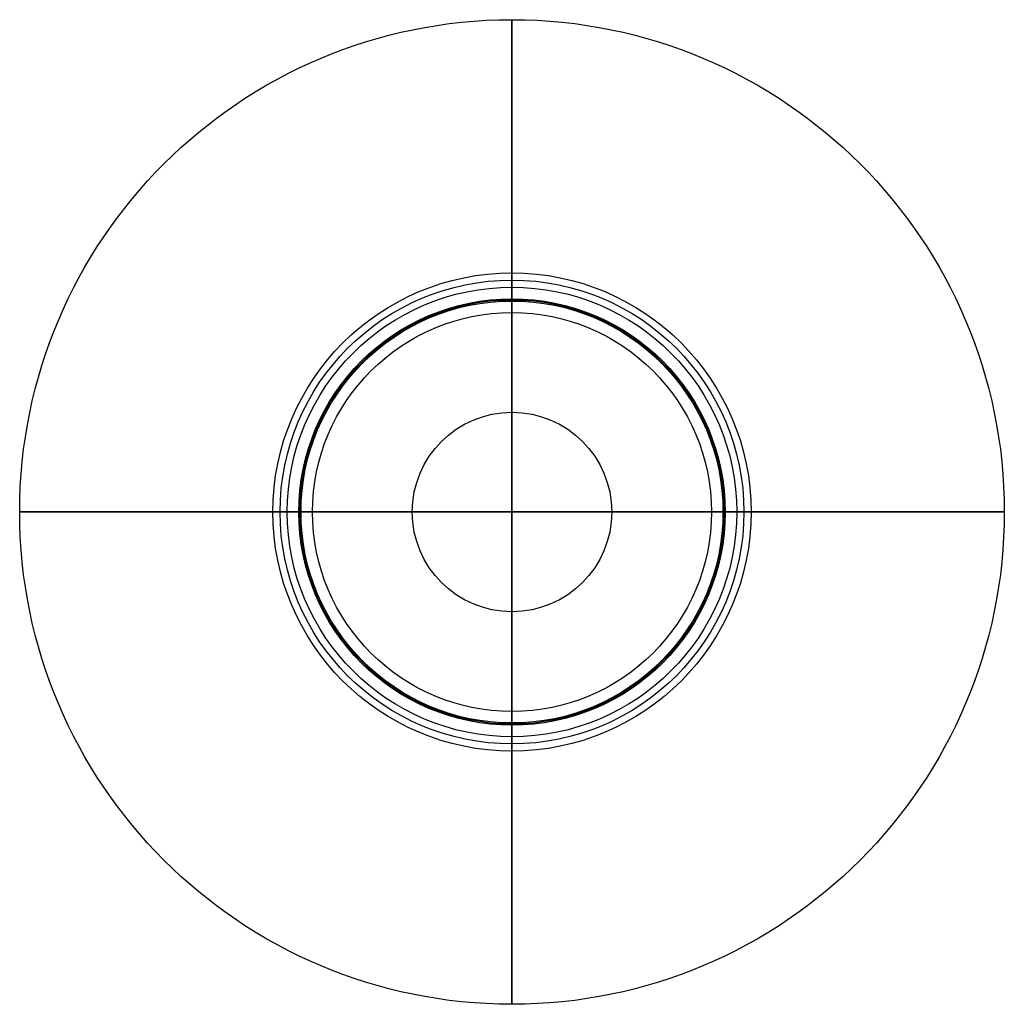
# Model space of a CAD drawing. Header units: millimetres. Extents: x -12243 to -11893, y 1960 to 2310.
import ezdxf

# ---------------------------------------------------------------- set-up
doc = ezdxf.new("R2010")
doc.units = ezdxf.units.MM
doc.header["$MEASUREMENT"] = 0
doc.layers.add('Default', color=7, linetype='Continuous', true_color=0x000000)

msp = doc.modelspace()

# ---------------------------------------------------------------- linework, layer by layer
at = {"layer": 'Default'}
for p, q in [((-12068.13, 2211.04, 45.98), (-12068.13, 2220.24)), ((-12068.13, 2220.24), (-12068.13, 2215.14)), ((-12068.13, 2210.24, 50), (-12068.13, 2135.24, 50)), ((-12068.13, 2135.24, 55), (-12068.13, 2210.24, 55)), ((-12068.13, 2210.24, 245), (-12068.13, 2210.24, 250)), ((-12068.13, 2135.24, 50), (-12068.13, 2206.14, 50)), ((-12143.93, 2135.24, 45.98), (-12153.13, 2135.24)), ((-12153.13, 2135.24), (-12148.03, 2135.24)), ((-12143.13, 2135.24, 50), (-12068.13, 2135.24, 50)), ((-12068.13, 2135.24, 55), (-12143.13, 2135.24, 55)), ((-12143.13, 2135.24, 245), (-12143.13, 2135.24, 250)), ((-12068.13, 2135.24, 50), (-12139.03, 2135.24, 50)), ((-12068.13, 2135.24, 50), (-11997.23, 2135.24, 50)), ((-12068.13, 2135.24, 50), (-12068.13, 2064.34, 50)), ((-12068.13, 2135.24, 55), (-11993.13, 2135.24, 55)), ((-11993.13, 2135.24, 50), (-12068.13, 2135.24, 50)), ((-12068.13, 2060.24, 50), (-12068.13, 2135.24, 50)), ((-12068.13, 2135.24, 55), (-12068.13, 2060.24, 55)), ((-11993.13, 2135.24, 245), (-11993.13, 2135.24, 250)), ((-11992.33, 2135.24, 45.98), (-11983.13, 2135.24)), ((-11983.13, 2135.24), (-11988.23, 2135.24)), ((-12068.13, 2060.24, 245), (-12068.13, 2060.24, 250)), ((-12068.13, 2059.43, 45.98), (-12068.13, 2050.24)), ((-12068.13, 2050.24), (-12068.13, 2055.34))]:
    msp.add_line(p, q, dxfattribs=at)
at = {"layer": 'Default', "extrusion": (1, 0, 0)}
for points in [[(2215.14, 0), (2206.14, 45)], [(2055.34, 0), (2064.34, 45)]]:
    msp.add_lwpolyline(points, dxfattribs=at)
at = {"layer": 'Default'}
for points in [[(-12068.13, 2206.14), (-12068.13, 2135.24)], [(-12139.03, 2135.24), (-12068.13, 2135.24)], [(-11997.23, 2135.24), (-12068.13, 2135.24)], [(-12068.13, 2064.34), (-12068.13, 2135.24)]]:
    msp.add_lwpolyline(points, dxfattribs=at)
at = {"layer": 'Default', "extrusion": (0, 1, 0)}
for points in [[(12148.03, 0), (12139.03, 45)], [(11988.23, 0), (11997.23, 45)]]:
    msp.add_lwpolyline(points, dxfattribs=at)
at = {"layer": 'Default'}
for centre, radius in [((-12068.13, 2135.24, 150), 175), ((-12068.13, 2135.24), 85), ((-12068.13, 2135.24), 82.45), ((-12068.13, 2135.24), 79.9), ((-12068.13, 2135.24, 45.98), 75.8), ((-12068.13, 2135.24, 22.5), 75.4), ((-12068.13, 2135.24, 245), 75), ((-12068.13, 2135.24, 250), 75), ((-12068.13, 2135.24, 50), 75), ((-12068.13, 2135.24, 55), 75), ((-12068.13, 2135.24, 247.5), 75), ((-12068.13, 2135.24, 45), 70.9), ((-12068.13, 2135.24, 50), 70.9), ((-12068.13, 2135.24, 45), 35.45)]:
    msp.add_circle(centre, radius, dxfattribs=at)
at = {"layer": 'Default', "extrusion": (1, 0, 0)}
for centre, radius, start, end in [((2210.24, 150, -12068.13), 100, 0, 90), ((2210.24, 150, -12068.13), 100, 270, 0), ((2210.24, 150, -12068.13), 95, 270, 90), ((2060.24, 150, -12068.13), 100, 90, 180), ((2060.24, 150, -12068.13), 100, 180, 270), ((2060.24, 150, -12068.13), 95, 90, 270)]:
    msp.add_arc(centre, radius, start, end, dxfattribs=at)
at = {"layer": 'Default', "extrusion": (1, -1.16501e-15, -1.42109e-15)}
msp.add_arc((2206.14, 45, -12068.13), 5, 11.3099, 90, dxfattribs=at)
at = {"layer": 'Default', "extrusion": (0, 1, 0)}
for centre, radius, start, end in [((12143.13, 150, 2135.24), 100, 0, 90), ((12143.13, 150, 2135.24), 100, 270, 0), ((12143.13, 150, 2135.24), 95, 270, 90), ((11993.13, 150, 2135.24), 95, 90, 270), ((11993.13, 150, 2135.24), 100, 90, 180), ((11993.13, 150, 2135.24), 100, 180, 270)]:
    msp.add_arc(centre, radius, start, end, dxfattribs=at)
at = {"layer": 'Default', "extrusion": (1.16501e-15, 1, -1.42109e-15)}
msp.add_arc((12139.03, 45, 2135.24), 5, 11.3099, 90, dxfattribs=at)
at = {"layer": 'Default', "extrusion": (1.16501e-15, 1, 1.42109e-15)}
msp.add_arc((11997.23, 45, 2135.24), 5, 90, 168.6901, dxfattribs=at)
at = {"layer": 'Default', "extrusion": (1, -1.16501e-15, 1.42109e-15)}
msp.add_arc((2064.34, 45, -12068.13), 5, 90, 168.6901, dxfattribs=at)

doc.saveas('drawing.dxf')
